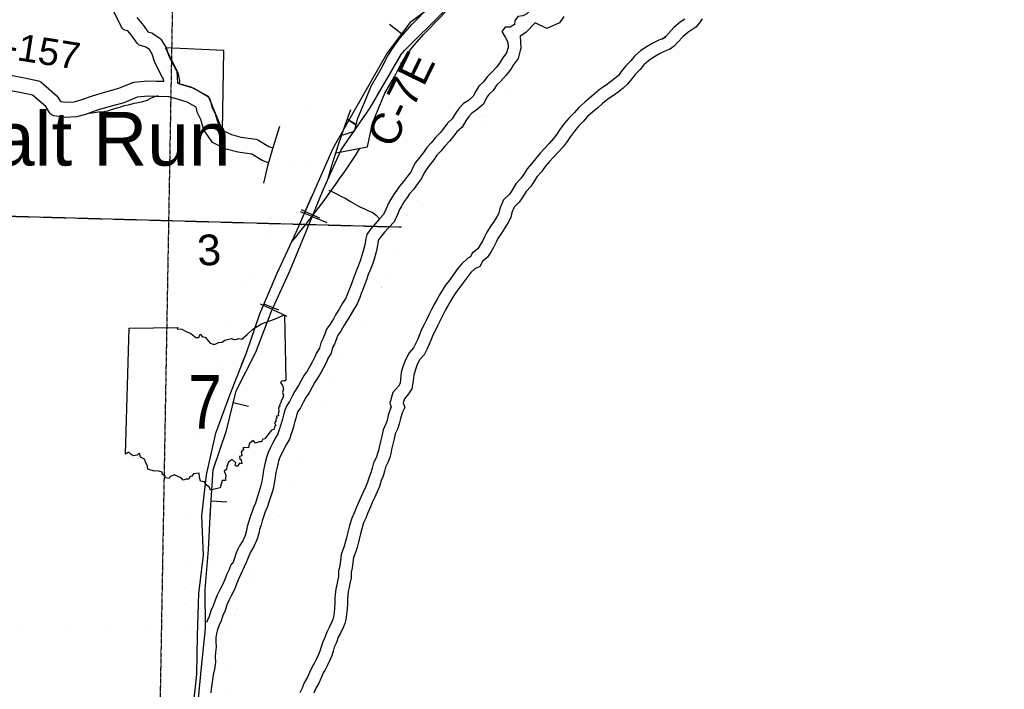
# Model space of a CAD drawing. Header units: feet. Extents: x -155 to 2562643, y -56 to 364810.
# Tile 49 of 121: x 2510437 to 2523279, y 209694 to 218423. Entities that reach past the tile are written whole.
import ezdxf
from ezdxf.enums import TextEntityAlignment as Align

# ---------------------------------------------------------------- set-up
doc = ezdxf.new("R2010")
doc.units = ezdxf.units.FT
doc.header["$MEASUREMENT"] = 0
for name, pattern in [('HIDDEN', [0.375, 0.25, -0.125]), ('HIDDEN2', [0.1875, 0.125, -0.0625]), ('water', [0])]:
    doc.linetypes.add(name, pattern=pattern)
for name, color, linetype in [('62', 7, 'Continuous'), ('COUNTY-RD', 7, 'Continuous'), ('CR-TEXT', 7, 'Continuous'), ('INCORPORATED', 3, 'Continuous'), ('MTEXT', 2, 'Continuous'), ('RAILROAD', 6, 'Continuous'), ('RAMPS', 7, 'Continuous'), ('RT-MKR', 7, 'Continuous'), ('SECTION', 8, 'HIDDEN2'), ('SECTION-TEXT', 8, 'Continuous'), ('STATE-RT', 2, 'Continuous'), ('TOWNSHIP', 9, 'HIDDEN'), ('TR-TEXT', 6, 'Continuous'), ('TWP-RD', 6, 'Continuous'), ('WATERWAY', 14, 'water')]:
    doc.layers.add(name, color=color, linetype=linetype)
doc.styles.add('ARIAL', font='arial.ttf')

# ---------------------------------------------------------------- blocks, each defined once
blk = doc.blocks.new('SR2')
at = {"layer": '62', "color": 0, "linetype": 'Continuous'}
blk.add_line((-813, -543), (-773, 884), dxfattribs=at)
for points in [[(-773, 884), (-219, 893), (-228, 876), (-175, 872), (-120, 842), (-73, 823), (-15, 777), (19, 778), (33, 815), (60, 786), (91, 781), (145, 713), (190, 698), (243, 722), (283, 725), (312, 749), (388, 768), (409, 756), (449, 759), (470, 768), (505, 760), (567, 812), (630, 873), (728, 931), (874, 985), (990, 1034), (1006, 294)], [(1006, 294), (989, 283), (963, 288), (945, 267), (967, 233), (977, 196), (968, 156), (977, 122), (971, 94), (954, 67), (949, 40), (934, 12), (936, -3), (922, -16), (924, -62), (918, -88), (920, -110), (898, -115), (903, -134), (889, -148), (892, -172), (876, -188), (892, -219), (879, -229), (869, -266), (841, -274), (785, -343), (765, -369), (742, -376), (730, -403), (703, -403), (661, -421), (634, -389), (587, -428), (582, -472), (522, -471), (524, -494), (511, -500), (499, -523), (506, -563), (478, -573), (481, -596), (499, -610), (507, -655), (478, -646), (453, -683), (428, -674), (437, -643), (394, -605), (354, -635), (334, -684), (333, -717), (304, -737), (323, -783), (319, -815), (320, -845), (283, -844), (260, -926)], [(260, -926), (195, -942), (151, -951), (135, -914), (103, -895), (82, -857), (36, -852), (25, -800), (20, -759), (-43, -769), (-61, -795), (-83, -801), (-96, -827), (-126, -829), (-159, -841), (-180, -816), (-234, -791), (-258, -778), (-308, -798), (-319, -822), (-359, -812), (-369, -785), (-393, -777), (-398, -748), (-450, -733), (-490, -739), (-559, -716), (-564, -679), (-588, -633), (-600, -602), (-644, -577), (-653, -540), (-667, -541), (-680, -556), (-729, -563), (-749, -548), (-776, -522), (-813, -543)]]:
    blk.add_lwpolyline(points, dxfattribs=at)
at = {"layer": 'RT-MKR', "color": 0, "linetype": 'Continuous'}
blk.add_lwpolyline([(-773, 884), (-219, 893), (-228, 876), (-175, 872), (-120, 842), (-73, 823), (-15, 777), (19, 778), (33, 815), (60, 786), (91, 781), (145, 713), (190, 698), (243, 722), (283, 725), (312, 749), (388, 768), (409, 756), (449, 759), (470, 768), (505, 760), (567, 812), (630, 873), (728, 931), (874, 985), (990, 1034), (1006, 294), (1006, 294), (989, 283), (963, 288), (945, 267), (967, 233), (977, 196), (968, 156), (977, 122), (971, 94), (954, 67), (949, 40), (934, 12), (936, -3), (922, -16), (924, -62), (918, -88), (920, -110), (898, -115), (903, -134), (889, -148), (892, -172), (876, -188), (892, -219), (879, -229), (869, -266), (841, -274), (785, -343), (765, -369), (742, -376), (730, -403), (703, -403), (661, -421), (634, -389), (587, -428), (582, -472), (522, -471), (524, -494), (511, -500), (499, -523), (506, -563), (478, -573), (481, -596), (499, -610), (507, -655), (478, -646), (453, -683), (428, -674), (437, -643), (394, -605), (354, -635), (334, -684), (333, -717), (304, -737), (323, -783), (319, -815), (320, -845), (283, -844), (260, -926), (260, -926), (195, -942), (151, -951), (135, -914), (103, -895), (82, -857), (36, -852), (25, -800), (20, -759), (-43, -769), (-61, -795), (-83, -801), (-96, -827), (-126, -829), (-159, -841), (-180, -816), (-234, -791), (-258, -778), (-308, -798), (-319, -822), (-359, -812), (-369, -785), (-393, -777), (-398, -748), (-450, -733), (-490, -739), (-559, -716), (-564, -679), (-588, -633), (-600, -602), (-644, -577), (-653, -540), (-667, -541), (-680, -556), (-729, -563), (-749, -548), (-776, -522), (-813, -543), (-813, -543), (-773, 884)], close=True, dxfattribs=at)
at = {"layer": 'RT-MKR', "color": 0}
blk.add_point((88, 48), dxfattribs=at)

msp = doc.modelspace()

# ---------------------------------------------------------------- linework, layer by layer
at = {"layer": 'COUNTY-RD'}
for points in [[(2514565.06, 216686.07), (2514971.55, 216766.09), (2515037.14, 217074.18), (2515119.06, 217266.64), (2515199.99, 217466.52), (2515327.92, 217686.95), (2515406.28, 217845.48), (2515463.47, 217932.55), (2515557.83, 218060.47), (2515704.74, 218230.3), (2515930.46, 218458.45), (2516147.73, 218706.81), (2516326.81, 218896.33), (2516403.71, 218964.6), (2516502.66, 219049.2), (2516691.68, 219177.55), (2516960.87, 219312.09), (2517427.82, 219593.16), (2517725.14, 219743.11), (2517959.53, 219874.33), (2518056.83, 219921.7), (2518175.88, 219969.97), (2518472.44, 220071.79), (2518636.28, 220569.78)], [(2514624.81, 216914.48), (2514806.01, 216971.39), (2514846.76, 217137.58), (2514934.34, 217343.34), (2515019.91, 217554.68), (2515151.58, 217781.57), (2515232.4, 217945.06), (2515299.29, 218046.89), (2515401.49, 218185.45), (2515557.86, 218366.2), (2515783.96, 218594.75), (2515999.73, 218841.39), (2516187.47, 219040.07), (2516272.33, 219115.4), (2516381.12, 219208.42), (2516590.34, 219350.49), (2516867.79, 219489.17)]]:
    msp.add_lwpolyline(points, dxfattribs=at)
at = {"layer": 'INCORPORATED'}
msp.add_lwpolyline([(2513083.15, 216972.19), (2513099.31, 218022.64), (2512339.76, 218054.96), (2512485.2, 217755.99), (2512493.28, 217594.38), (2512671.05, 217545.9), (2512897.3, 217424.69), (2513083.15, 216972.19)], dxfattribs=at)
at = {"layer": 'RAILROAD'}
for p, q in [((2515422.24, 218236.45), (2515260.14, 218358.48)), ((2514732.55, 217113.22), (2514709.69, 217126.25)), ((2514819.17, 217047.32), (2514711.65, 217121.63)), ((2514732.55, 217113.22), (2514826.72, 217059.56)), ((2514252.95, 215856.33), (2514101.74, 215918.2)), ((2514161.61, 215924.77), (2514112.76, 215946.44)), ((2514161.61, 215924.77), (2514349, 215841.65)), ((2514252.95, 215856.33), (2514442.68, 215778.7)), ((2513733.12, 214643.15), (2513576.48, 214713.42)), ((2513623.17, 214719.68), (2513811.54, 214638.8)), ((2513733.12, 214643.15), (2513920.16, 214559.25)), ((2513221.5, 213430.54), (2513420.84, 213382.72)), ((2512934.57, 212150.26), (2513139.14, 212137.06))]:
    msp.add_line(p, q, dxfattribs=at)
at = {"layer": 'RAILROAD', "const_width": 0.08}
for points in [[(2523257, 223821.41), (2522792.8, 223297.13), (2522332.12, 222770.4), (2521840.99, 222249.68), (2521313.92, 221809.07), (2520794.84, 221444.56), (2520243.82, 221072.05), (2519712.76, 220719.56), (2519181.69, 220425.15), (2518650.63, 220192.83), (2518141.54, 219918.45), (2517626.45, 219678.12), (2517105.37, 219437.78), (2516570.32, 219083.29), (2516067.21, 218790.89), (2515544.13, 218398.35), (2515226.69, 217976.71)], [(2523279.26, 222786.29), (2522776.85, 222355.82), (2522238.29, 221999.33), (2521721.2, 221642.84), (2521214.1, 221282.34), (2520693.02, 221005.95), (2520169.95, 220771.63), (2519648.87, 220523.29), (2519143.76, 220302.98), (2518614.7, 220092.69), (2518069.66, 219868.38), (2517532.61, 219592), (2516989.57, 219289.58), (2516472.49, 218981.15), (2515959.4, 218522.52), (2515456.29, 218022.52), (2515412.36, 217968.74)], [(2515237.21, 217791.48), (2514822.44, 217270.95), (2514524.14, 216747.53), (2514289.9, 216213.98), (2514041.66, 215654.36), (2513795.41, 215120.81), (2513567.18, 214589.27), (2513395.01, 214081.8), (2513180.8, 213542.23), (2512996.61, 213032.76), (2512872.49, 212491.19), (2512812.43, 211955.63), (2512832.45, 211444.15), (2512774.39, 210942.69), (2512756.37, 210397.11), (2512746.36, 209889.64), (2512690.31, 209372.14)], [(2515369.17, 217794.13), (2515008.62, 217274.94), (2514630.24, 216727.47), (2514396.01, 216205.96), (2514181.8, 215682.44), (2513963.58, 215156.92), (2513723.34, 214621.36), (2513515.13, 214087.82), (2513258.87, 213586.36), (2513134.75, 213068.86), (2512960.58, 212553.37), (2512926.54, 212025.84), (2512898.51, 211516.36), (2512856.47, 210992.84), (2512862.48, 210487.37), (2512806.42, 209983.91), (2512758.37, 209480.45)]]:
    msp.add_lwpolyline(points, dxfattribs=at)
at = {"layer": 'RAILROAD'}
for points in [[(2512690.31, 209372.14), (2512746.36, 209889.64), (2512756.37, 210397.11), (2512774.39, 210942.69), (2512832.45, 211444.15), (2512812.43, 211955.63), (2512872.49, 212491.19), (2512996.61, 213032.76), (2513180.8, 213542.23), (2513395.01, 214081.8), (2513567.18, 214589.27), (2513795.41, 215120.81), (2514041.66, 215654.36), (2514289.9, 216213.98), (2514524.14, 216747.53), (2514822.44, 217270.95), (2515226.69, 217976.71), (2515226.69, 217976.71), (2515544.13, 218398.35), (2516067.21, 218790.89)], [(2512758.37, 209480.45), (2512806.42, 209983.91), (2512862.48, 210487.37), (2512856.47, 210992.84), (2512898.51, 211516.36), (2512926.54, 212025.84), (2512960.58, 212553.37), (2513134.75, 213068.86), (2513258.87, 213586.36), (2513515.13, 214087.82), (2513723.34, 214621.36), (2513963.58, 215156.92), (2514181.8, 215682.44), (2514396.01, 216205.96), (2514630.24, 216727.47), (2515008.62, 217274.94), (2515412.36, 217968.74), (2515412.36, 217968.74), (2515456.29, 218022.52), (2515959.4, 218522.52)], [(2514712.27, 217077.63), (2514822.44, 217270.95), (2515226.69, 217976.71), (2515544.13, 218398.35), (2515746.22, 218550)], [(2512919.53, 211898.45), (2512926.54, 212025.84), (2512960.58, 212553.37), (2513134.75, 213068.86), (2513258.87, 213586.36), (2513515.13, 214087.82), (2513723.34, 214621.36), (2513963.58, 215156.92), (2514181.8, 215682.44), (2514396.01, 216205.96), (2514410.26, 216237.68)], [(2514076.2, 215732.21), (2514248.51, 216120.67)], [(2513331.85, 213922.7), (2513395.01, 214081.8), (2513567.18, 214589.27), (2513795.41, 215120.81), (2513813.65, 215160.32)]]:
    msp.add_lwpolyline(points, dxfattribs=at)
at = {"layer": 'RAMPS'}
msp.add_arc((2504532.12, 223346.99), 12268.97, 320.436458, 327.454606, dxfattribs=at)
at = {"layer": 'SECTION'}
for points in [[(2512668.94, 232183.68), (2512187.02, 204960.44)], [(2485486.1, 216548.72), (2515414.28, 215720.56)]]:
    msp.add_lwpolyline(points, dxfattribs=at)
at = {"layer": 'STATE-RT', "color": 3, "linetype": 'Continuous', "const_width": 0.02}
for points in [[(2516295.71, 219730.74), (2516128.67, 219561.06), (2516128.65, 219561.04), (2515898.18, 219323.06), (2515644.59, 219051.34), (2515450.61, 218838.67), (2515286.92, 218651.09), (2515173.2, 218515.22), (2515054.83, 218348.85), (2514930.71, 218171.89), (2514817.6, 217995.88), (2514762.03, 217892.42), (2514691.51, 217746.01), (2514449.9, 217149.02)], [(2513862.71, 216231.94), (2513915.95, 216451.89), (2513916.85, 216454.13), (2513917.19, 216456.67), (2513976.5, 216670.64), (2513977.62, 216673.31), (2513977.98, 216675.67), (2514068.37, 216962.45), (2514069.32, 216964.61), (2514069.56, 216966.05), (2514158.31, 217224.63), (2514158.91, 217225.95), (2514159.04, 217226.7), (2514244.06, 217463.1), (2514245.05, 217465.23), (2514245.24, 217466.27), (2514316.9, 217652.22), (2514320.56, 217659.89), (2514320.99, 217661.82), (2514420.32, 217874.24), (2514420.99, 217875.53), (2514421.05, 217875.79), (2514493.16, 218025.52), (2514496.06, 218031.01), (2514496.16, 218031.41), (2514556.08, 218142.97), (2514558.32, 218147), (2514562.04, 218153.09), (2514680.04, 218336.7), (2514680.47, 218337.11), (2514683.42, 218341.74), (2514809.46, 218521.44)], [(2514449.9, 217149.02), (2514441.75, 217126.37), (2514353.98, 216870.65), (2514264.82, 216587.75), (2514206.93, 216378.92), (2514154.82, 216163.64), (2514111.75, 215961.65), (2514111.64, 215961.37), (2514111.59, 215960.91), (2514066.2, 215753.13), (2514063.41, 215745.92), (2514062.23, 215738.53), (2514016.01, 215597.15), (2514013.96, 215592.55)], [(2512528.95, 209686.47), (2512545.49, 209943.17), (2512545.58, 209943.45), (2512545.66, 209945.57), (2512566.1, 210199.19), (2512571.28, 210410.4), (2512571.29, 210410.44), (2512571.3, 210411.16), (2512581.14, 210743.13), (2512588.54, 211106.23), (2512588.55, 211106.26), (2512588.56, 211107.19), (2512599.46, 211513.8), (2512599.5, 211513.92), (2512599.55, 211516.41), (2512611.96, 211796.96), (2512620.19, 212093.73), (2512620.21, 212093.78), (2512620.21, 212094.21), (2512628.75, 212369.79), (2512628.75, 212370.19), (2512635.95, 212593.64), (2512636.22, 212594.58), (2512636.94, 212606.64), (2512647.8, 212697.31), (2512658.66, 212787.99), (2512660.74, 212794.22), (2512662.62, 212808.66), (2512693.18, 212923.71), (2512696.17, 212930.95), (2512697.09, 212936.21), (2512756.68, 213101.02), (2512823.76, 213293.58), (2512890.81, 213494.35), (2512891.23, 213495.28), (2512891.32, 213495.84), (2512963.3, 213704.04), (2513005.93, 213852.46), (2513058.83, 214054.26), (2513123.48, 214305.86), (2513124.21, 214307.65), (2513124.48, 214309.59), (2513181.94, 214511.47), (2513182.84, 214513.58), (2513183.1, 214515.32), (2513238.87, 214693.04), (2513242.11, 214700.41), (2513242.82, 214704.11), (2513293.24, 214829.44), (2513299.74, 214842.79), (2513300.05, 214844.04), (2513381.66, 214997.06), (2513496.72, 215217.41), (2513497.42, 215218.68), (2513497.43, 215218.74), (2513597.09, 215405), (2513597.15, 215405.11), (2513665.12, 215532.28), (2513696.33, 215600.75), (2513732.01, 215693.85), (2513774.74, 215824.56), (2513818.42, 216024.51), (2513861.79, 216227.93), (2513862.43, 216229.6), (2513862.71, 216231.94)], [(2514013.96, 215592.55), (2514013.5, 215590.09), (2513974.77, 215489.03), (2513971.62, 215482.41), (2513971.2, 215480.5), (2513936.17, 215403.64), (2513932.12, 215395.77), (2513931.96, 215395.14), (2513861.62, 215263.54), (2513861.6, 215263.5), (2513861.59, 215263.48), (2513762.58, 215078.43), (2513647.42, 214857.9), (2513646.83, 214856.83), (2513646.81, 214856.75), (2513568.57, 214710.03), (2513523.31, 214597.54), (2513470.02, 214427.7), (2513413.45, 214228.98), (2513349.19, 213978.92), (2513349.06, 213978.6), (2513349.01, 213978.22), (2513295.57, 213774.37), (2513294.9, 213772.73), (2513294.65, 213770.99), (2513250.58, 213617.56), (2513248.71, 213613.15), (2513248.17, 213609.97), (2513175.21, 213398.9), (2513107.89, 213197.34), (2513107.4, 213196.24), (2513107.27, 213195.51), (2513039.71, 213001.56), (2513039.23, 213000.51), (2513039.12, 212999.9), (2512981.44, 212840.36), (2512955.27, 212741.84), (2512945.66, 212661.65), (2512935.59, 212577.51), (2512928.59, 212360.53), (2512928.59, 212360.51), (2512920.08, 212085.73), (2512920.07, 212085.41), (2512911.8, 211787.5), (2512911.77, 211787.37), (2512911.71, 211785.04), (2512899.31, 211504.33), (2512888.45, 211099.24), (2512881.03, 210735.81), (2512881.03, 210735.78), (2512881, 210734.42), (2512871.17, 210402.55), (2512865.89, 210187.66), (2512865.78, 210187.25), (2512865.45, 210179.3), (2512844.76, 209922.45), (2512828.11, 209664.11)]]:
    msp.add_lwpolyline(points, dxfattribs=at)
at = {"layer": 'STATE-RT', "color": 3, "linetype": 'Continuous'}
for points in [[(2514750.56, 217246.32), (2514677.62, 217043.48), (2514591.47, 216792.48), (2514504.57, 216516.76), (2514457.74, 216347.85)], [(2513619.73, 216290.76), (2513674.55, 216517.24), (2513737.5, 216744.34), (2513829.46, 217036.13)]]:
    msp.add_lwpolyline(points, dxfattribs=at)
at = {"layer": 'TOWNSHIP', "const_width": 0.03, "flags": 128}
msp.add_lwpolyline([(2485331.98, 211141.68), (2513201.67, 210473.03)], dxfattribs=at)
at = {"layer": 'TWP-RD'}
for points in [[(2511848.74, 218277.3), (2511845.13, 218277.18), (2511826.34, 218280.16), (2511808.44, 218286.64), (2511792.09, 218296.38), (2511777.86, 218309.03), (2511766.28, 218324.14), (2511603.22, 218649.72), (2511485.96, 218853.99), (2511387.65, 219068.94), (2511262.18, 219333.53), (2511128.73, 219594.44), (2510937.02, 220066.88), (2510915.85, 220132.33), (2510885.04, 220178.1), (2510880.02, 220187.63), (2510824.03, 220328.85), (2510738.55, 220480.68), (2510573.9, 220647.92), (2510324.05, 220809.26)], [(2511963.32, 218450.78), (2512051.73, 218348), (2512107.56, 218265.91), (2512158.88, 218251.86), (2512174.4, 218244.59), (2512267.16, 218179.91), (2512277.89, 218169.8), (2512287.02, 218158.22), (2512346.5, 218054.49), (2512382.49, 217945.57), (2512477.02, 217765.3), (2512497.69, 217728.43), (2512503.19, 217713.44), (2512519.98, 217627.2), (2512520.66, 217612.6), (2512519.21, 217598.06), (2512516.92, 217588.9), (2512549.27, 217580.49), (2512696.98, 217535.52), (2512707.37, 217531.02), (2512886.5, 217428.09), (2512902.38, 217413.74), (2512914.87, 217396.34), (2512923.39, 217376.7), (2512941.9, 217283.47), (2512986.86, 217195.51), (2513024.54, 217067.54), (2513085.64, 216978.93), (2513197.77, 216925.56), (2513321.34, 216892.75), (2513523.47, 216864.16), (2513542.38, 216857.46), (2513688.48, 216769.77), (2513724.82, 216755.73)], [(2510274.82, 217707.65), (2510501.38, 217664.59), (2510680.94, 217626.23), (2510696.57, 217620.02), (2510710.95, 217611.28), (2510924.81, 217426.03), (2510934.52, 217414.69), (2510969.59, 217358.6), (2511038.23, 217347.11), (2511146.75, 217353.35), (2511235.89, 217376.84), (2511386.26, 217432.52), (2511531.17, 217473.3), (2511728.83, 217530.3), (2511913.53, 217605.47), (2511927.62, 217608.94), (2512104.55, 217626.1), (2512221, 217623.12), (2512317.67, 217619.8), (2512311.47, 217651.61), (2512301.2, 217669.94), (2512197.73, 217867.24), (2512162.94, 217972.55), (2512128.34, 218032.89), (2512081.17, 218065.78), (2512010.65, 218085.09), (2511994.67, 218092.69), (2511980.26, 218102.98), (2511967.89, 218115.64), (2511892.72, 218226.17), (2511848.74, 218277.3)], [(2513680.97, 216558.27), (2513600.33, 216589.42), (2513465.45, 216670.37), (2513281.52, 216696.39), (2513128.54, 216737.02), (2512967.65, 216813.59), (2512953.41, 216823.72), (2512941.15, 216836.16), (2512846.29, 216973.72), (2512839.45, 216988.06), (2512800.28, 217121.11), (2512754.32, 217211.01), (2512749.78, 217224.09), (2512738.15, 217282.66), (2512622.47, 217349.14), (2512494.95, 217387.97), (2512381.41, 217417.5), (2512215.01, 217423.2), (2512111.67, 217425.86), (2511968.68, 217411.99), (2511794.41, 217341.06), (2511585.97, 217280.96), (2511448.18, 217242.18), (2511296.25, 217185.92), (2511178.28, 217154.83), (2511027.32, 217146.15), (2510881.68, 217170.54), (2510861.95, 217178.36), (2510844.3, 217190.15), (2510829.51, 217205.39), (2510776.86, 217289.59), (2510605.79, 217437.77), (2510461.81, 217468.53), (2510247.93, 217509.18)]]:
    msp.add_lwpolyline(points, dxfattribs=at)
at = {"layer": 'WATERWAY', "const_width": 0.04}
msp.add_lwpolyline([(2513080.02, 209361.36), (2513191, 209956.49), (2513194.79, 210448.32), (2513201.67, 210473.03), (2513201.67, 210473.03), (2513348.28, 210999.94), (2513813.66, 211934.72), (2514550.18, 213890.05), (2514915.78, 214457.76), (2515212.41, 215048.39), (2515392.5, 215682.25), (2515687.95, 216201.98), (2516593.26, 217258.25), (2517207.81, 218164.68), (2517207.81, 218164.68), (2517689.3, 218512.94)], dxfattribs=at)
at = {"layer": 'WATERWAY'}
for points in [[(2517110.6, 218562.55), (2517049.63, 218501.55), (2516998.15, 218472.72), (2516934.35, 218465.73), (2516897.27, 218409.09), (2516890.05, 218358.93), (2516834.67, 218324.04), (2516770.75, 218325.05), (2516727.68, 218268.32), (2516768.75, 218194.88), (2516803.67, 218131.35), (2516807.71, 218066.08)], [(2517534.62, 218464.36), (2517479.5, 218383.91), (2517314.09, 218307.1), (2517161.9, 218380.48)], [(2517161.9, 218380.48), (2517039.65, 218258.17), (2516964.08, 218210.56), (2516973.83, 218052.92)], [(2519112.96, 218430.47), (2519052.18, 218389.28), (2518970.33, 218319.55), (2518899.01, 218241.34), (2518862.99, 218202.54), (2518814.35, 218166.8)], [(2519339.31, 218432.86), (2519304.17, 218380.27), (2519255.08, 218325.45), (2519203.66, 218292.62), (2519152.27, 218257.79), (2519085.25, 218200.69), (2519020.43, 218129.61), (2518973.28, 218078.83), (2518912.06, 218033.84)], [(2518860.03, 218190.42), (2518852.9, 218188.05), (2518774.25, 218157.34), (2518694.66, 218116), (2518623.22, 218073.37), (2518538.3, 218019.62), (2518457.97, 217947.34), (2518406, 217885.03), (2518341, 217819.98), (2518284.14, 217747.07), (2518245.74, 217694.65), (2518203.05, 217659.34), (2518143.12, 217610.95), (2518086.93, 217569.2), (2518011.01, 217520.32), (2517928.24, 217453.78), (2517864.27, 217393.89), (2517806.76, 217346.34), (2517728.76, 217277.27), (2517667.39, 217209.49), (2517605.31, 217145.34), (2517542.25, 217073.21), (2517483.86, 216991.87), (2517444.2, 216929.26), (2517400.69, 216872.6), (2517342.29, 216810.39), (2517283.13, 216745.19), (2517224.08, 216682.08), (2517163.63, 216610.66), (2517113.28, 216544.59), (2517055.02, 216477.7), (2517011.37, 216407.57), (2516973.64, 216353.88), (2516907.56, 216283.41), (2516860.11, 216201.38), (2516825.21, 216150.2), (2516749.12, 216073.98), (2516699.59, 215960.95), (2516685.84, 215902.31), (2516664.41, 215861.7), (2516625.91, 215796.37), (2516583.89, 215733.95), (2516529.39, 215654.02), (2516501.28, 215593.03), (2516471.94, 215533.78), (2516438.63, 215477.42), (2516413.62, 215436.68), (2516339.48, 215378.08), (2516316.28, 215329.79), (2516280.08, 215313.78), (2516200.38, 215237.78), (2516149.39, 215175.03), (2516096.2, 215100.94), (2516046.57, 215033.81), (2515992.65, 214963.04), (2515945.82, 214891.44), (2515914.64, 214837.55), (2515876.26, 214772.61), (2515846.92, 214718.19), (2515808.58, 214644.81), (2515775.08, 214577.16), (2515737.64, 214503.42), (2515712.42, 214450.9), (2515674.51, 214376.46), (2515650.58, 214315.01), (2515628.16, 214259.12), (2515597.94, 214198.09), (2515571.92, 214145.47), (2515516.6, 214080.42), (2515462.83, 213979.88), (2515435.77, 213899.77), (2515414.39, 213821.75), (2515403.41, 213738.95), (2515398.5, 213686.18), (2515396.49, 213674.87), (2515375.9, 213644.28), (2515306.06, 213561.41), (2515266.56, 213425.83), (2515282.84, 213377.23), (2515273.13, 213356.4), (2515245.15, 213268), (2515228.3, 213198.22), (2515214.24, 213155.32), (2515177.93, 213077.46), (2515159.3, 212995.36), (2515141.97, 212925.72), (2515125.88, 212850.21), (2515117.83, 212806.69), (2515105.9, 212767.37), (2515087.56, 212712.77), (2515053.52, 212646.43), (2515036.03, 212577.38), (2515022.32, 212527.39), (2514998.93, 212472.93), (2514972.63, 212394.27), (2514948.91, 212330.38), (2514918.24, 212264.7), (2514889.44, 212209.13), (2514859.7, 212138.14), (2514826.88, 212059.52), (2514797.97, 211991.12)], [(2516807.71, 218066.08), (2516806.31, 218059.8), (2516787.25, 217991.19), (2516738.2, 217924.21), (2516704.96, 217869.49), (2516655.89, 217804.52), (2516588.92, 217733.3), (2516533.69, 217680.32), (2516486.66, 217611.35), (2516425.47, 217556.29), (2516386.38, 217491.44), (2516353.3, 217424.66), (2516290.08, 217371.58), (2516226.71, 217330.57), (2516165.65, 217265.45), (2516118.62, 217196.48), (2516077.56, 217129.61), (2516018.36, 217074.57), (2515967.29, 217009.57), (2515920.15, 216948.65), (2515859.07, 216885.54), (2515804.03, 216818.49), (2515748.9, 216757.46), (2515705.82, 216692.57), (2515654.72, 216629.59), (2515601.7, 216560.55), (2515568.47, 216505.83), (2515537.42, 216437.07), (2515496.17, 216384.26), (2515443.18, 216313.21), (2515392.05, 216252.24), (2515356.76, 216201.52), (2515313.63, 216140.65), (2515274.56, 216073.79), (2515243.3, 216021.11), (2515218.16, 215958.45), (2515183.2, 215883.61), (2515130.02, 215826.63), (2515072.95, 215761.56), (2515011.95, 215692.42), (2514962.92, 215623.43), (2514949.63, 215570.98), (2514938.77, 215486.38), (2514921.62, 215423.82), (2514900.64, 215349.14), (2514877.58, 215280.48), (2514850.52, 215211.76), (2514829.24, 215159.21), (2514804.21, 215088.51), (2514779.16, 215019.82), (2514759.88, 214967.29), (2514736.6, 214914.71), (2514717.32, 214862.18), (2514690.27, 214793.46), (2514647.21, 214726.56), (2514604.28, 214649.6), (2514557.34, 214574.6), (2514528.07, 214521.95), (2514487.01, 214455.07), (2514439.95, 214388.11), (2514420.68, 214335.58), (2514391.7, 214260.81), (2514364.41, 214210.19), (2514345.34, 214141.58), (2514308.22, 214078.77), (2514286.92, 214028.23), (2514251.87, 213959.41), (2514226.58, 213908.82), (2514185.51, 213841.94), (2514146.29, 213787.15), (2514105.33, 213712.22), (2514074.15, 213653.51), (2514027.15, 213582.54), (2513992.08, 213515.73), (2513955.07, 213444.88), (2513921.78, 213394.19), (2513894.62, 213333.51), (2513883.3, 213283.1), (2513864.21, 213216.49), (2513845.17, 213145.86), (2513822.11, 213077.2), (2513804.83, 213024.69), (2513771.59, 212969.98), (2513732.61, 212897.09), (2513709.31, 212846.52), (2513678.21, 212781.78), (2513655.09, 212717.14), (2513641.78, 212666.69), (2513628.54, 212610.22), (2513615.36, 212549.72), (2513606.25, 212483.24), (2513593.29, 212406.65), (2513578.29, 212332.06), (2513555.23, 212263.39), (2513534.17, 212194.75), (2513511.16, 212122.06), (2513485.94, 212065.44), (2513462.88, 211996.77), (2513441.63, 211942.21), (2513426.43, 211883.7), (2513405.37, 211815.06)], [(2516973.83, 218052.92), (2516966.43, 218019.74), (2516938.17, 217918), (2516875.53, 217832.46), (2516841.65, 217776.7), (2516782.19, 217697.97), (2516706.21, 217617.17), (2516660.32, 217573.15), (2516611.79, 217501.98), (2516554.1, 217450.07), (2516531.21, 217412.09), (2516485.83, 217320.49), (2516388.33, 217238.62), (2516333.28, 217203), (2516294.77, 217161.92), (2516257.16, 217106.78), (2516206.39, 217024.09), (2516140.14, 216962.5), (2516097.41, 216908.11), (2516045.06, 216840.46), (2515982.32, 216775.64), (2515929.09, 216710.78), (2515879.57, 216655.97), (2515838.92, 216594.74), (2515784.24, 216527.34), (2515738.05, 216467.2), (2515714.72, 216428.77), (2515679.65, 216351.11), (2515627.34, 216284.14), (2515572.63, 216210.79), (2515523.25, 216151.91), (2515491.8, 216106.7), (2515452.44, 216051.16), (2515416.74, 215990.06), (2515391.69, 215947.86), (2515369.59, 215892.76), (2515321.64, 215790.12), (2515252.39, 215715.91), (2515196.84, 215652.58), (2515141.42, 215589.76), (2515115.29, 215553), (2515112.02, 215540.1), (2515100.96, 215453.91), (2515080.61, 215379.69), (2515058.37, 215300.53), (2515032.65, 215223.95), (2515003.75, 215150.57), (2514983.55, 215100.68), (2514959.49, 215032.71), (2514934.12, 214963.13), (2514912.93, 214905.4), (2514889.65, 214852.82), (2514871.56, 214803.53), (2514837.83, 214717.86), (2514788.77, 214641.63), (2514746.35, 214565.59), (2514699.47, 214490.69), (2514670.55, 214438.66), (2514624.95, 214364.38), (2514587.4, 214310.95), (2514575.07, 214277.35), (2514541.83, 214191.58), (2514518.43, 214148.18), (2514498.48, 214076.39), (2514455.94, 214004.42), (2514436.65, 213958.66), (2514399.18, 213885.08), (2514370.95, 213828.61), (2514323.07, 213750.63), (2514286.28, 213699.24), (2514250.59, 213633.95), (2514216.13, 213569.06), (2514169.35, 213498.43), (2514138.25, 213439.19), (2514097.51, 213361.19), (2514066.97, 213314.69), (2514051.98, 213281.21), (2514043.24, 213242.26), (2514023.18, 213172.28), (2514003.18, 213098.08), (2513978.68, 213025.14), (2513955.65, 212955.16), (2513914.96, 212888.18), (2513880.42, 212823.6), (2513858.61, 212776.27), (2513830.67, 212718.1), (2513812.83, 212668.22), (2513801.9, 212626.8), (2513789.48, 212573.82), (2513777.95, 212520.91), (2513769.37, 212458.27), (2513755.55, 212376.61), (2513738.01, 212289.36), (2513712.34, 212212.92), (2513691.7, 212145.65), (2513665.66, 212063.41), (2513639.86, 212005.47), (2513618.05, 211940.53), (2513598.89, 211891.35), (2513585.23, 211838.74), (2513565.89, 211775.73)], [(2518912.06, 218033.84), (2518908.96, 218032.81), (2518842.48, 218006.85), (2518775.03, 217971.82), (2518709.63, 217932.79), (2518638.31, 217887.65), (2518577.12, 217832.59), (2518527.96, 217773.65), (2518464.88, 217710.52), (2518415.78, 217647.56), (2518366.72, 217580.58), (2518307.45, 217531.57), (2518244.2, 217480.5), (2518180.91, 217433.46), (2518107.62, 217386.28), (2518036.47, 217329.08), (2517973.33, 217269.97), (2517914.06, 217220.96), (2517844.96, 217159.77), (2517787.86, 217096.71), (2517726.78, 217033.6), (2517671.68, 216970.57), (2517620.69, 216899.54), (2517579.6, 216834.67), (2517526.58, 216765.63), (2517463.55, 216698.48), (2517404.48, 216633.38), (2517347.37, 216572.34), (2517292.3, 216507.29), (2517241.25, 216440.29), (2517188.12, 216379.29), (2517149.01, 216316.46), (2517101.95, 216249.5), (2517040.89, 216184.38), (2516999.88, 216113.48), (2516952.86, 216044.52), (2516887.8, 215979.35), (2516856.78, 215908.57), (2516841.65, 215844.03), (2516808.53, 215781.27), (2516765.55, 215708.33), (2516720.49, 215641.4), (2516673.47, 215572.44), (2516650.16, 215521.87), (2516617.09, 215455.09), (2516579.97, 215392.28), (2516538.91, 215325.4), (2516471.7, 215272.27), (2516438.65, 215203.48), (2516373.12, 215174.51), (2516321.83, 215125.6), (2516280.55, 215074.8), (2516229.56, 215003.78), (2516178.54, 214934.76), (2516127.49, 214867.76), (2516086.38, 214804.9), (2516057.08, 214754.26), (2516019.96, 214691.45), (2515992.67, 214640.83), (2515955.65, 214569.98), (2515922.58, 214503.2), (2515885.59, 214430.34), (2515860.32, 214377.73), (2515825.28, 214308.92), (2515804.03, 214254.35), (2515778.89, 214191.69), (2515745.82, 214124.91), (2515710.8, 214054.09), (2515653.76, 213987.01), (2515614.78, 213914.12), (2515593.63, 213851.51), (2515576.48, 213788.95), (2515567.4, 213720.46), (2515562.16, 213664.09), (2515552.86, 213611.68), (2515507.81, 213544.75), (2515454.71, 213481.75), (2515439.42, 213429.27), (2515460.22, 213367.18), (2515427.2, 213296.38), (2515404.19, 213223.69), (2515387.15, 213153.09), (2515367.95, 213094.53), (2515334.93, 213023.73), (2515319.83, 212957.18), (2515302.76, 212888.59), (2515287.72, 212818.01), (2515278.4, 212767.62), (2515263.09, 212717.15), (2515240.03, 212648.48), (2515208.87, 212587.76), (2515195.58, 212535.3), (2515178.43, 212472.75), (2515153.24, 212414.11), (2515128.26, 212339.39), (2515101.26, 212266.65), (2515066.3, 212191.8), (2515039.03, 212139.17), (2515011.92, 212074.48), (2514979.01, 211995.63), (2514949.96, 211926.89)], [(2511344.05, 217203.13), (2511379.2, 217209.14), (2511465.58, 217219.99), (2511537.94, 217224.67), (2511588.11, 217235.21), (2511662.27, 217262.09), (2511742.5, 217285), (2511804.66, 217303.7), (2511874.91, 217318.45), (2511929.07, 217333.05), (2511983.27, 217343.62), (2512041.48, 217356.25), (2512099.62, 217374.92), (2512149.66, 217399.57), (2512207.75, 217424.29), (2512244.87, 217436.3)], [(2514469.26, 216201.17), (2514500.28, 216185.96), (2514571, 216152.29), (2514627.59, 216122.54), (2514682.16, 216094.79), (2514752.97, 216051.04), (2514813.63, 216017.28), (2514874.31, 215981.51), (2514932.88, 215955.81), (2514985.41, 215930.06), (2515041.94, 215908.37), (2515091.66, 215872.05), (2515130.02, 215826.63)], [(2514798.54, 211992.45), (2514768.31, 211922.63), (2514738.45, 211830.8), (2514723.03, 211760.63), (2514707.43, 211709.2), (2514695.64, 211652.23), (2514679.04, 211590.68), (2514664.04, 211545.1), (2514629.18, 211450.13), (2514620.05, 211367.55), (2514612.27, 211308.88), (2514594.94, 211234.98), (2514593.81, 211163.92), (2514581.54, 211102.87), (2514572.56, 211054.31), (2514559.76, 210997.28), (2514553.17, 210932.2), (2514549.4, 210875.21), (2514548.21, 210815.53), (2514543.62, 210753.67), (2514537.31, 210690.69), (2514528.36, 210637.08), (2514519.67, 210604.15), (2514503.93, 210565.28), (2514472.23, 210497.41), (2514442.02, 210439.11), (2514415.28, 210368.01), (2514385.19, 210300.79), (2514366.92, 210235.55), (2514353.41, 210189.59), (2514334.95, 210149.51), (2514303.64, 210080.43), (2514268.76, 210013.67)], [(2514949.96, 211926.89), (2514922.82, 211864.21), (2514897.87, 211787.48), (2514882.8, 211718.91), (2514867.49, 211668.44), (2514856.22, 211614), (2514837.18, 211543.38), (2514819.9, 211490.87), (2514790.98, 211412.08), (2514783.85, 211347.63), (2514774.77, 211279.14), (2514759.64, 211214.6), (2514758.55, 211146.21), (2514743.56, 211071.61), (2514734.24, 211021.22), (2514722.92, 210970.8), (2514717.62, 210918.44), (2514714.29, 210868.12), (2514713.09, 210807.78), (2514708.01, 210739.34), (2514700.95, 210668.86), (2514689.85, 210602.36), (2514676.53, 210551.91), (2514655.25, 210499.36), (2514620.29, 210424.51), (2514593.02, 210371.88), (2514567.94, 210305.2), (2514540.78, 210244.53), (2514525.52, 210190.04), (2514508.32, 210131.5), (2514485.02, 210080.93), (2514452.02, 210008.12), (2514415.01, 209937.27)], [(2513405.37, 211815.06), (2513396.05, 211764.66), (2513376.93, 211700.07), (2513345.88, 211631.3), (2513302.84, 211562.39), (2513277.57, 211509.78), (2513258.27, 211459.26), (2513237.04, 211402.69), (2513215.95, 211336.06)], [(2513565.89, 211775.73), (2513556.72, 211726.14), (2513531.95, 211642.44), (2513491.7, 211553.3), (2513447.62, 211482.72), (2513429.26, 211444.51), (2513412.58, 211400.83), (2513393.04, 211348.77)], [(2513215.95, 211336.06), (2513192.23, 211317.66), (2513169.09, 211255.03), (2513139.93, 211194.33), (2513112.87, 211125.61), (2513083.85, 211054.86), (2513048.75, 210990.07), (2513013.71, 210921.25), (2512984.63, 210854.52), (2512961.62, 210781.84), (2512930.54, 210715.08), (2512909.51, 210644.43), (2512886.21, 210593.86), (2512874.78, 210563.06)], [(2513393.04, 211348.77), (2513291.26, 211128.29), (2513265.97, 211064.07), (2513233.15, 210984.05), (2513194.83, 210913.33), (2513162.99, 210850.8), (2513139.33, 210796.5), (2513115.71, 210721.87), (2513085.23, 210656.41), (2513064.29, 210586.07), (2513038.7, 210530.53), (2513017.1, 210472.34), (2513003.92, 210419.39), (2512995.86, 210369.52), (2512995.04, 210315.88), (2512998.23, 210241.12), (2512992.04, 210174.69), (2512987.79, 210121.4), (2512990.86, 210049.08), (2512978.94, 209956.23), (2512961.92, 209883.62), (2512953.49, 209817.99), (2512942.55, 209754.58), (2512936.05, 209697.89), (2512931.08, 209648.82)], [(2514274.79, 210024.23), (2514251.42, 209986.55), (2514217.87, 209911.96), (2514190.43, 209851.19), (2514148.68, 209779.73), (2514121.95, 209708.68), (2514089.66, 209645.52)], [(2514415.01, 209937.27), (2514397.41, 209908.89), (2514368.3, 209844.17), (2514337.25, 209775.41), (2514298.19, 209708.55), (2514273.1, 209641.87)]]:
    msp.add_lwpolyline(points, dxfattribs=at)

# ---------------------------------------------------------------- block references
at = {"layer": 'RT-MKR', "xscale": 1.150001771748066, "yscale": 1.150001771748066}
msp.add_blockref('SR2', (2512753.36, 213385.49), dxfattribs=at)

# ---------------------------------------------------------------- texts
at = {"layer": 'CR-TEXT', "style": 'ARIAL'}
msp.add_text('C-7E', height=400, rotation=64, dxfattribs=at).set_placement((2515417.57, 216675.37), align=Align.BOTTOM_LEFT)
at = {"layer": 'MTEXT', "style": 'ARIAL'}
msp.add_text('Salt Run', height=700, dxfattribs=at).set_placement((2509437.53, 216311.19), align=Align.BOTTOM_LEFT)
at = {"layer": 'RT-MKR', "style": 'ARIAL', "width": 0.8}
msp.add_text('7', height=700, dxfattribs=at).set_placement((2512854.16, 213440.28), align=Align.MIDDLE)
at = {"layer": 'SECTION-TEXT', "style": 'ARIAL'}
msp.add_text('3', height=400, rotation=3, dxfattribs=at).set_placement((2512923.81, 215102.4), align=Align.BOTTOM_CENTER)
at = {"layer": 'TR-TEXT', "style": 'ARIAL'}
msp.add_text('T-157', height=350, rotation=351, dxfattribs=at).set_placement((2509917.43, 217865.62), align=Align.BOTTOM_LEFT)

doc.saveas('drawing.dxf')
